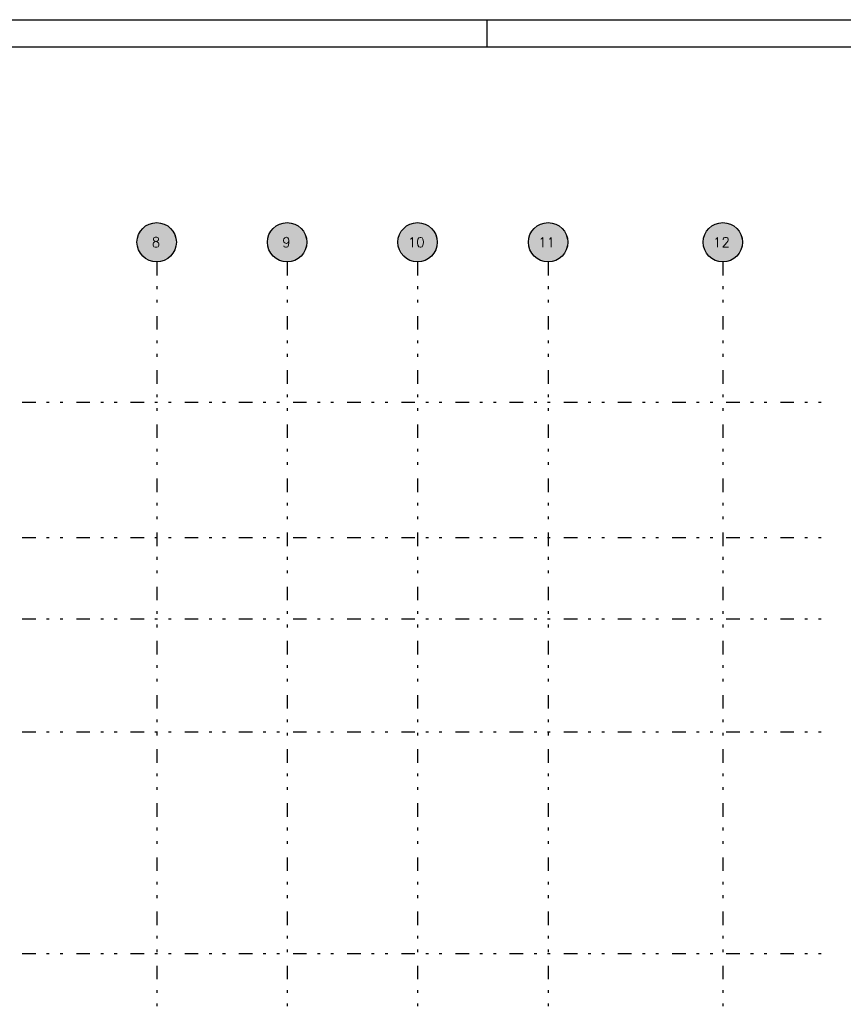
# Model space of a CAD drawing. Extents: x 0 to 119, y 0 to 84.
# Tile 15 of 19: x 46 to 77, y 48 to 84. Entities that reach past the tile are written whole.
import ezdxf

# ---------------------------------------------------------------- set-up
doc = ezdxf.new("R2010")
doc.units = 0
doc.header["$MEASUREMENT"] = 0
doc.linetypes.add('ESTILO_TQS_0004', pattern=[2, 0.5, -0.4, 0.1, -0.4, 0.1, -0.5])
for name, color, linetype in [('1', 1, 'CONTINUOUS'), ('2', 2, 'CONTINUOUS'), ('6', 6, 'CONTINUOUS'), ('8', 8, 'CONTINUOUS'), ('9', 9, 'CONTINUOUS')]:
    doc.layers.add(name, color=color, linetype=linetype)
doc.styles.get("Standard").update_dxf_attribs({"font": 'ROMANS.SHX'})

msp = doc.modelspace()

# ---------------------------------------------------------------- linework, layer by layer
at = {"layer": '1', "linetype": 'Continuous'}
for p, q in [((0, 84.1), (118.9, 84.1)), ((63.4, 83.1), (63.4, 84.1))]:
    msp.add_line(p, q, dxfattribs=at)
at = {"layer": '1', "linetype": 'ESTILO_TQS_0004'}
for p, q in [((51.189, 75.149), (51.189, 6.967)), ((56.007, 75.149), (56.007, 6.967)), ((60.825, 75.149), (60.825, 6.967)), ((65.644, 75.149), (65.644, 6.967)), ((72.098, 75.149), (72.098, 6.967)), ((10.225, 69.967), (76.189, 69.967)), ((10.225, 64.967), (76.189, 64.967)), ((10.225, 61.967), (76.189, 61.967)), ((10.225, 57.786), (76.189, 57.786)), ((10.225, 49.604), (76.189, 49.604))]:
    msp.add_line(p, q, dxfattribs=at)
at = {"layer": '2', "linetype": 'Continuous'}
for centre in [(51.189, 75.876), (56.007, 75.876), (60.825, 75.876), (65.644, 75.876), (72.098, 75.876)]:
    msp.add_circle(centre, 0.727, dxfattribs=at)
at = {"layer": '8', "linetype": 'Continuous'}
msp.add_line((2.5, 83.1), (117.9, 83.1), dxfattribs=at)
at = {"layer": '9', "linetype": 'Continuous'}
for points in [[(51.916, 75.876), (50.693, 76.408), (50.625, 76.335)], [(51.916, 75.876), (50.77, 76.471), (50.693, 76.408)], [(51.916, 75.876), (50.854, 76.522), (50.77, 76.471)], [(51.916, 75.876), (50.945, 76.562), (50.854, 76.522)], [(51.916, 75.876), (51.041, 76.588), (50.945, 76.562)], [(51.916, 75.876), (51.139, 76.602), (51.041, 76.588)], [(51.916, 75.876), (51.239, 76.602), (51.139, 76.602)], [(51.916, 75.876), (51.337, 76.588), (51.239, 76.602)], [(51.916, 75.876), (51.433, 76.562), (51.337, 76.588)], [(51.916, 75.876), (51.524, 76.522), (51.433, 76.562)], [(51.916, 75.876), (51.608, 76.471), (51.524, 76.522)], [(51.916, 75.876), (51.685, 76.408), (51.608, 76.471)], [(51.916, 75.876), (51.753, 76.335), (51.685, 76.408)], [(56.734, 75.876), (55.511, 76.408), (55.443, 76.335)], [(56.734, 75.876), (55.588, 76.471), (55.511, 76.408)], [(56.734, 75.876), (55.673, 76.522), (55.588, 76.471)], [(56.734, 75.876), (55.764, 76.562), (55.673, 76.522)], [(56.734, 75.876), (55.859, 76.588), (55.764, 76.562)], [(56.734, 75.876), (55.958, 76.602), (55.859, 76.588)], [(56.734, 75.876), (56.057, 76.602), (55.958, 76.602)], [(56.734, 75.876), (56.155, 76.588), (56.057, 76.602)], [(56.734, 75.876), (56.251, 76.562), (56.155, 76.588)], [(56.734, 75.876), (56.342, 76.522), (56.251, 76.562)], [(56.734, 75.876), (56.427, 76.471), (56.342, 76.522)], [(56.734, 75.876), (56.504, 76.408), (56.427, 76.471)], [(56.734, 75.876), (56.571, 76.335), (56.504, 76.408)], [(61.553, 75.876), (60.329, 76.408), (60.261, 76.335)], [(61.553, 75.876), (60.406, 76.471), (60.329, 76.408)], [(61.553, 75.876), (60.491, 76.522), (60.406, 76.471)], [(61.553, 75.876), (60.582, 76.562), (60.491, 76.522)], [(61.553, 75.876), (60.677, 76.588), (60.582, 76.562)], [(61.553, 75.876), (60.776, 76.602), (60.677, 76.588)], [(61.553, 75.876), (60.875, 76.602), (60.776, 76.602)], [(61.553, 75.876), (60.973, 76.588), (60.875, 76.602)], [(61.553, 75.876), (61.069, 76.562), (60.973, 76.588)], [(61.553, 75.876), (61.16, 76.522), (61.069, 76.562)], [(61.553, 75.876), (61.245, 76.471), (61.16, 76.522)], [(61.553, 75.876), (61.322, 76.408), (61.245, 76.471)], [(61.553, 75.876), (61.39, 76.335), (61.322, 76.408)], [(66.371, 75.876), (65.147, 76.408), (65.079, 76.335)], [(66.371, 75.876), (65.224, 76.471), (65.147, 76.408)], [(66.371, 75.876), (65.309, 76.522), (65.224, 76.471)], [(66.371, 75.876), (65.4, 76.562), (65.309, 76.522)], [(66.371, 75.876), (65.496, 76.588), (65.4, 76.562)], [(66.371, 75.876), (65.594, 76.602), (65.496, 76.588)], [(66.371, 75.876), (65.693, 76.602), (65.594, 76.602)], [(66.371, 75.876), (65.792, 76.588), (65.693, 76.602)], [(66.371, 75.876), (65.887, 76.562), (65.792, 76.588)], [(66.371, 75.876), (65.978, 76.522), (65.887, 76.562)], [(66.371, 75.876), (66.063, 76.471), (65.978, 76.522)], [(66.371, 75.876), (66.14, 76.408), (66.063, 76.471)], [(66.371, 75.876), (66.208, 76.335), (66.14, 76.408)], [(72.825, 75.876), (71.602, 76.408), (71.534, 76.335)], [(72.825, 75.876), (71.679, 76.471), (71.602, 76.408)], [(72.825, 75.876), (71.764, 76.522), (71.679, 76.471)], [(72.825, 75.876), (71.855, 76.562), (71.764, 76.522)], [(72.825, 75.876), (71.95, 76.588), (71.855, 76.562)], [(72.825, 75.876), (72.049, 76.602), (71.95, 76.588)], [(72.825, 75.876), (72.148, 76.602), (72.049, 76.602)], [(72.825, 75.876), (72.246, 76.588), (72.148, 76.602)], [(72.825, 75.876), (72.342, 76.562), (72.246, 76.588)], [(72.825, 75.876), (72.433, 76.522), (72.342, 76.562)], [(72.825, 75.876), (72.518, 76.471), (72.433, 76.522)], [(72.825, 75.876), (72.595, 76.408), (72.518, 76.471)], [(72.825, 75.876), (72.662, 76.335), (72.595, 76.408)], [(51.916, 75.876), (50.489, 76.073), (50.469, 75.975)], [(51.916, 75.876), (50.522, 76.166), (50.489, 76.073)], [(51.916, 75.876), (50.568, 76.254), (50.522, 76.166)], [(51.916, 75.876), (50.625, 76.335), (50.568, 76.254)], [(51.916, 75.876), (51.81, 76.254), (51.753, 76.335)], [(51.916, 75.876), (51.856, 76.166), (51.81, 76.254)], [(51.916, 75.876), (51.889, 76.073), (51.856, 76.166)], [(51.916, 75.876), (51.91, 75.975), (51.889, 76.073)], [(56.734, 75.876), (55.307, 76.073), (55.287, 75.975)], [(56.734, 75.876), (55.34, 76.166), (55.307, 76.073)], [(56.734, 75.876), (55.386, 76.254), (55.34, 76.166)], [(56.734, 75.876), (55.443, 76.335), (55.386, 76.254)], [(56.734, 75.876), (56.629, 76.254), (56.571, 76.335)], [(56.734, 75.876), (56.674, 76.166), (56.629, 76.254)], [(56.734, 75.876), (56.708, 76.073), (56.674, 76.166)], [(56.734, 75.876), (56.728, 75.975), (56.708, 76.073)], [(61.553, 75.876), (60.125, 76.073), (60.105, 75.975)], [(61.553, 75.876), (60.158, 76.166), (60.125, 76.073)], [(61.553, 75.876), (60.204, 76.254), (60.158, 76.166)], [(61.553, 75.876), (60.261, 76.335), (60.204, 76.254)], [(61.553, 75.876), (61.447, 76.254), (61.39, 76.335)], [(61.553, 75.876), (61.492, 76.166), (61.447, 76.254)], [(61.553, 75.876), (61.526, 76.073), (61.492, 76.166)], [(61.553, 75.876), (61.546, 75.975), (61.526, 76.073)], [(66.371, 75.876), (64.943, 76.073), (64.923, 75.975)], [(66.371, 75.876), (64.977, 76.166), (64.943, 76.073)], [(66.371, 75.876), (65.022, 76.254), (64.977, 76.166)], [(66.371, 75.876), (65.079, 76.335), (65.022, 76.254)], [(66.371, 75.876), (66.265, 76.254), (66.208, 76.335)], [(66.371, 75.876), (66.311, 76.166), (66.265, 76.254)], [(66.371, 75.876), (66.344, 76.073), (66.311, 76.166)], [(66.371, 75.876), (66.364, 75.975), (66.344, 76.073)], [(72.825, 75.876), (71.398, 76.073), (71.378, 75.975)], [(72.825, 75.876), (71.431, 76.166), (71.398, 76.073)], [(72.825, 75.876), (71.477, 76.254), (71.431, 76.166)], [(72.825, 75.876), (71.534, 76.335), (71.477, 76.254)], [(72.825, 75.876), (72.72, 76.254), (72.662, 76.335)], [(72.825, 75.876), (72.765, 76.166), (72.72, 76.254)], [(72.825, 75.876), (72.798, 76.073), (72.765, 76.166)], [(72.825, 75.876), (72.819, 75.975), (72.798, 76.073)], [(51.916, 75.876), (50.469, 75.975), (50.462, 75.876)], [(51.916, 75.876), (50.462, 75.876), (50.469, 75.777)], [(51.916, 75.876), (50.469, 75.777), (50.489, 75.68)], [(51.916, 75.876), (50.489, 75.68), (50.522, 75.587)], [(51.916, 75.876), (50.522, 75.587), (50.568, 75.499)], [(51.916, 75.876), (50.568, 75.499), (50.625, 75.417)], [(51.916, 75.876), (50.625, 75.417), (50.693, 75.345)], [(51.916, 75.876), (50.693, 75.345), (50.77, 75.282)], [(51.916, 75.876), (50.77, 75.282), (50.854, 75.231)], [(51.916, 75.876), (50.854, 75.231), (50.945, 75.191)], [(51.916, 75.876), (50.945, 75.191), (51.041, 75.164)], [(51.916, 75.876), (51.041, 75.164), (51.139, 75.151)], [(51.916, 75.876), (51.139, 75.151), (51.239, 75.151)], [(51.916, 75.876), (51.239, 75.151), (51.337, 75.164)], [(51.916, 75.876), (51.337, 75.164), (51.433, 75.191)], [(51.916, 75.876), (51.433, 75.191), (51.524, 75.231)], [(51.916, 75.876), (51.524, 75.231), (51.608, 75.282)], [(51.916, 75.876), (51.608, 75.282), (51.685, 75.345)], [(51.916, 75.876), (51.685, 75.345), (51.753, 75.417)], [(51.916, 75.876), (51.753, 75.417), (51.81, 75.499)], [(51.916, 75.876), (51.81, 75.499), (51.856, 75.587)], [(51.916, 75.876), (51.856, 75.587), (51.889, 75.68)], [(51.916, 75.876), (51.889, 75.68), (51.91, 75.777)], [(51.916, 75.876), (51.91, 75.777), (51.916, 75.876)], [(56.734, 75.876), (55.287, 75.975), (55.28, 75.876)], [(56.734, 75.876), (55.28, 75.876), (55.287, 75.777)], [(56.734, 75.876), (55.287, 75.777), (55.307, 75.68)], [(56.734, 75.876), (55.307, 75.68), (55.34, 75.587)], [(56.734, 75.876), (55.34, 75.587), (55.386, 75.499)], [(56.734, 75.876), (55.386, 75.499), (55.443, 75.417)], [(56.734, 75.876), (55.443, 75.417), (55.511, 75.345)], [(56.734, 75.876), (55.511, 75.345), (55.588, 75.282)], [(56.734, 75.876), (55.588, 75.282), (55.673, 75.231)], [(56.734, 75.876), (55.673, 75.231), (55.764, 75.191)], [(56.734, 75.876), (55.764, 75.191), (55.859, 75.164)], [(56.734, 75.876), (55.859, 75.164), (55.958, 75.151)], [(56.734, 75.876), (55.958, 75.151), (56.057, 75.151)], [(56.734, 75.876), (56.057, 75.151), (56.155, 75.164)], [(56.734, 75.876), (56.155, 75.164), (56.251, 75.191)], [(56.734, 75.876), (56.251, 75.191), (56.342, 75.231)], [(56.734, 75.876), (56.342, 75.231), (56.427, 75.282)], [(56.734, 75.876), (56.427, 75.282), (56.504, 75.345)], [(56.734, 75.876), (56.504, 75.345), (56.571, 75.417)], [(56.734, 75.876), (56.571, 75.417), (56.629, 75.499)], [(56.734, 75.876), (56.629, 75.499), (56.674, 75.587)], [(56.734, 75.876), (56.674, 75.587), (56.708, 75.68)], [(56.734, 75.876), (56.708, 75.68), (56.728, 75.777)], [(56.734, 75.876), (56.728, 75.777), (56.734, 75.876)], [(61.553, 75.876), (60.105, 75.975), (60.098, 75.876)], [(61.553, 75.876), (60.098, 75.876), (60.105, 75.777)], [(61.553, 75.876), (60.105, 75.777), (60.125, 75.68)], [(61.553, 75.876), (60.125, 75.68), (60.158, 75.587)], [(61.553, 75.876), (60.158, 75.587), (60.204, 75.499)], [(61.553, 75.876), (60.204, 75.499), (60.261, 75.417)], [(61.553, 75.876), (60.261, 75.417), (60.329, 75.345)], [(61.553, 75.876), (60.329, 75.345), (60.406, 75.282)], [(61.553, 75.876), (60.406, 75.282), (60.491, 75.231)], [(61.553, 75.876), (60.491, 75.231), (60.582, 75.191)], [(61.553, 75.876), (60.582, 75.191), (60.677, 75.164)], [(61.553, 75.876), (60.677, 75.164), (60.776, 75.151)], [(61.553, 75.876), (60.776, 75.151), (60.875, 75.151)], [(61.553, 75.876), (60.875, 75.151), (60.973, 75.164)], [(61.553, 75.876), (60.973, 75.164), (61.069, 75.191)], [(61.553, 75.876), (61.069, 75.191), (61.16, 75.231)], [(61.553, 75.876), (61.16, 75.231), (61.245, 75.282)], [(61.553, 75.876), (61.245, 75.282), (61.322, 75.345)], [(61.553, 75.876), (61.322, 75.345), (61.39, 75.417)], [(61.553, 75.876), (61.39, 75.417), (61.447, 75.499)], [(61.553, 75.876), (61.447, 75.499), (61.492, 75.587)], [(61.553, 75.876), (61.492, 75.587), (61.526, 75.68)], [(61.553, 75.876), (61.526, 75.68), (61.546, 75.777)], [(61.553, 75.876), (61.546, 75.777), (61.553, 75.876)], [(66.371, 75.876), (64.923, 75.975), (64.916, 75.876)], [(66.371, 75.876), (64.916, 75.876), (64.923, 75.777)], [(66.371, 75.876), (64.923, 75.777), (64.943, 75.68)], [(66.371, 75.876), (64.943, 75.68), (64.977, 75.587)], [(66.371, 75.876), (64.977, 75.587), (65.022, 75.499)], [(66.371, 75.876), (65.022, 75.499), (65.079, 75.417)], [(66.371, 75.876), (65.079, 75.417), (65.147, 75.345)], [(66.371, 75.876), (65.147, 75.345), (65.224, 75.282)], [(66.371, 75.876), (65.224, 75.282), (65.309, 75.231)], [(66.371, 75.876), (65.309, 75.231), (65.4, 75.191)], [(66.371, 75.876), (65.4, 75.191), (65.496, 75.164)], [(66.371, 75.876), (65.496, 75.164), (65.594, 75.151)], [(66.371, 75.876), (65.594, 75.151), (65.693, 75.151)], [(66.371, 75.876), (65.693, 75.151), (65.792, 75.164)], [(66.371, 75.876), (65.792, 75.164), (65.887, 75.191)], [(66.371, 75.876), (65.887, 75.191), (65.978, 75.231)], [(66.371, 75.876), (65.978, 75.231), (66.063, 75.282)], [(66.371, 75.876), (66.063, 75.282), (66.14, 75.345)], [(66.371, 75.876), (66.14, 75.345), (66.208, 75.417)], [(66.371, 75.876), (66.208, 75.417), (66.265, 75.499)], [(66.371, 75.876), (66.265, 75.499), (66.311, 75.587)], [(66.371, 75.876), (66.311, 75.587), (66.344, 75.68)], [(66.371, 75.876), (66.344, 75.68), (66.364, 75.777)], [(66.371, 75.876), (66.364, 75.777), (66.371, 75.876)], [(72.825, 75.876), (71.378, 75.975), (71.371, 75.876)], [(72.825, 75.876), (71.371, 75.876), (71.378, 75.777)], [(72.825, 75.876), (71.378, 75.777), (71.398, 75.68)], [(72.825, 75.876), (71.398, 75.68), (71.431, 75.587)], [(72.825, 75.876), (71.431, 75.587), (71.477, 75.499)], [(72.825, 75.876), (71.477, 75.499), (71.534, 75.417)], [(72.825, 75.876), (71.534, 75.417), (71.602, 75.345)], [(72.825, 75.876), (71.602, 75.345), (71.679, 75.282)], [(72.825, 75.876), (71.679, 75.282), (71.764, 75.231)], [(72.825, 75.876), (71.764, 75.231), (71.855, 75.191)], [(72.825, 75.876), (71.855, 75.191), (71.95, 75.164)], [(72.825, 75.876), (71.95, 75.164), (72.049, 75.151)], [(72.825, 75.876), (72.049, 75.151), (72.148, 75.151)], [(72.825, 75.876), (72.148, 75.151), (72.246, 75.164)], [(72.825, 75.876), (72.246, 75.164), (72.342, 75.191)], [(72.825, 75.876), (72.342, 75.191), (72.433, 75.231)], [(72.825, 75.876), (72.433, 75.231), (72.518, 75.282)], [(72.825, 75.876), (72.518, 75.282), (72.595, 75.345)], [(72.825, 75.876), (72.595, 75.345), (72.662, 75.417)], [(72.825, 75.876), (72.662, 75.417), (72.72, 75.499)], [(72.825, 75.876), (72.72, 75.499), (72.765, 75.587)], [(72.825, 75.876), (72.765, 75.587), (72.798, 75.68)], [(72.825, 75.876), (72.798, 75.68), (72.819, 75.777)], [(72.825, 75.876), (72.819, 75.777), (72.825, 75.876)]]:
    msp.add_solid(points, dxfattribs=at)

# ---------------------------------------------------------------- texts
at = {"layer": '6', "linetype": 'Continuous'}
for s, height, p in [('8', 0.364, (51.007, 75.695)), ('9', 0.364, (55.825, 75.695)), ('10', 0.3636, (60.462, 75.695)), ('11', 0.3636, (65.28, 75.695)), ('12', 0.3636, (71.734, 75.695))]:
    msp.add_text(s, height=height, dxfattribs=at).set_placement(p)

doc.saveas('drawing.dxf')
